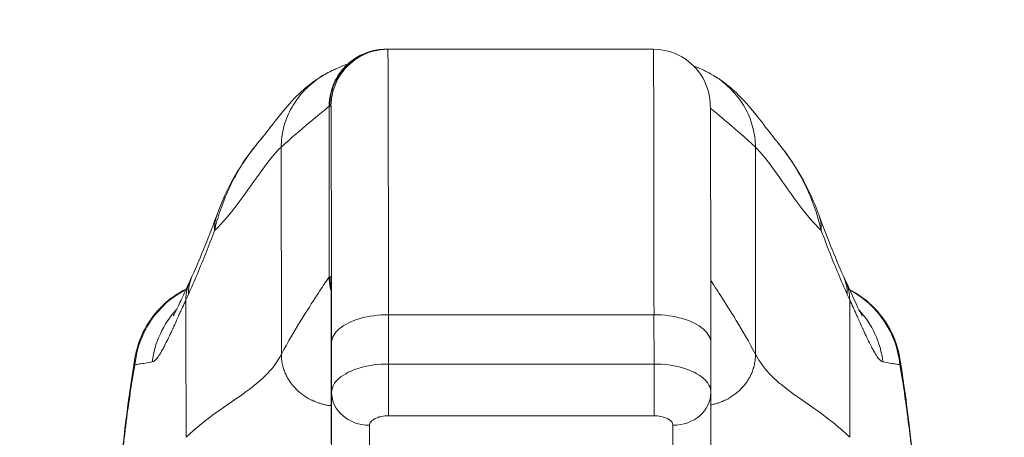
# Model space of a CAD drawing. Header units: inches. Extents: x 1 to 178, y 1 to 113.
# Tile 12 of 66: x 61.545 to 63.589, y 19.494 to 20.361. Entities that reach past the tile are written whole.
import ezdxf

# ---------------------------------------------------------------- set-up
doc = ezdxf.new("R2010")
doc.units = ezdxf.units.IN
doc.header["$LTSCALE"] = 10.666667
doc.header["$MEASUREMENT"] = 0
for name, color, linetype, lineweight in [('Dimension (ANSI)', 7, 'Continuous', 13), ('Visible (ANSI)', 7, 'Continuous', 13), ('Visible Narrow (ANSI)', 7, 'Continuous', 18)]:
    doc.layers.add(name, color=color, linetype=linetype, lineweight=lineweight)
doc.styles.add('Note Text (ANSI)', font='RomanS.shx')
doc.dimstyles.new('Default (ANSI)', dxfattribs={"dimscale": 10.666667, "dimtxt": 0.12, "dimasz": 0.098425, "dimexe": 0.125, "dimexo": 0.0625, "dimgap": 0.031496, "dimtad": 0, "dimtih": 1, "dimtoh": 1, "dimrnd": 1e-08, "dimzin": 0, "dimdsep": 46, "dimtxsty": 'Note Text (ANSI)', "dimcen": 0.09, "dimdle": 0.393701, "dimclrd": 256, "dimclre": 256, "dimclrt": 256, "dimadec": 0, "dimazin": 0, "dimtfac": 1, "dimtofl": 0, "dimtmove": 0, "dimatfit": 3, "dimfxl": 1, "dimtolj": 1, "dimtzin": 4, "dimlwd": -1, "dimlwe": -1, "dimarcsym": 0})

# ---------------------------------------------------------------- blocks, each defined once
blk = doc.blocks.new('*D10')
at = {"layer": 'Defpoints', "color": 0, "transparency": 16777216}
for p in [(64.703, 21.8328), (40.828, 17.9457), (64.703, 17.9457)]:
    blk.add_point(p, dxfattribs=at)
at = {"layer": 'Dimension (ANSI)', "transparency": 16777216}
for p, q in [((40.828, 18.6123), (40.828, 23.1661)), ((64.703, 18.6123), (64.703, 23.1661)), ((41.8778, 21.8328), (49.8695, 21.8328)), ((63.6531, 21.8328), (55.6614, 21.8328))]:
    blk.add_line(p, q, dxfattribs=at)
for points in [[(41.8778, 22.0077), (41.8778, 21.6578), (40.828, 21.8328)], [(63.6531, 22.0077), (63.6531, 21.6578), (64.703, 21.8328)]]:
    blk.add_solid(points, dxfattribs=at)
at = {"layer": 'Dimension (ANSI)', "transparency": 16777216, "insert": (50.2055, 22.4728), "char_height": 1.28, "attachment_point": 1, "style": 'Note Text (ANSI)'}
blk.add_mtext('\\A1;23.87', dxfattribs=at)
blk = doc.blocks.new('*D11')
at = {"layer": 'Defpoints', "color": 0, "transparency": 16777216}
for p in [(64.703, 21.8328), (64.703, 17.9457), (64.828, 17.0282)]:
    blk.add_point(p, dxfattribs=at)
at = {"layer": 'Dimension (ANSI)', "transparency": 16777216}
for p, q in [((64.703, 18.6123), (64.703, 23.1661)), ((64.828, 17.6948), (64.828, 23.1661)), ((63.6531, 21.8328), (62.6032, 21.8328)), ((65.8778, 21.8328), (66.9277, 21.8328))]:
    blk.add_line(p, q, dxfattribs=at)
for points in [[(63.6531, 22.0077), (63.6531, 21.6578), (64.703, 21.8328)], [(65.8778, 22.0077), (65.8778, 21.6578), (64.828, 21.8328)]]:
    blk.add_solid(points, dxfattribs=at)
at = {"layer": 'Dimension (ANSI)', "transparency": 16777216, "insert": (67.2637, 22.4728), "char_height": 1.28, "attachment_point": 1, "style": 'Note Text (ANSI)'}
blk.add_mtext('\\A1;0.13', dxfattribs=at)

msp = doc.modelspace()

# ---------------------------------------------------------------- linework, layer by layer
at = {"layer": 'Visible (ANSI)'}
for p, q in [((62.3066, 20.2998), (62.3054, 20.2998)), ((62.3066, 20.2998), (62.3091, 20.2998)), ((62.8603, 20.2998), (62.3091, 20.2998)), ((62.9795, 19.6897), (62.9796, 19.5874)), ((62.9796, 19.5871), (62.9792, 19.41)), ((62.1917, 19.5123), (62.1918, 19.41))]:
    msp.add_line(p, q, dxfattribs=at)
for centre, major_axis, ratio, start_param, end_param in [((62.9784, 19.1975), (0, 0.9843), 0.001274, 5.235988, 6.283186), ((62.1395, 19.8896), (-0.1851, 0.067), 0.665998, 6.283144, 6.283183), ((63.0183, 19.8896), (0.1852, 0.0666), 0.666643, 0.000001, 0.000041), ((62.191, 19.1975), (0, 0.6299), 0.001274, 5.235988, 6.283186), ((62.9008, 19.5873), (0.0787, -0.0002), 0.866025, 0, 0.002547)]:
    msp.add_ellipse(centre, major_axis=major_axis, ratio=ratio, start_param=start_param, end_param=end_param, dxfattribs=at)
for points, knots in [([(62.226, 20.2691), (62.226, 20.2691), (62.226, 20.2692), (62.2267, 20.2698), (62.2271, 20.2701), (62.2301, 20.2726), (62.2312, 20.2736), (62.2338, 20.2756), (62.2349, 20.2765), (62.2375, 20.2783), (62.239, 20.2794), (62.2437, 20.2824), (62.2473, 20.2846), (62.2583, 20.2903), (62.2664, 20.2935), (62.2846, 20.2984), (62.2951, 20.2998), (62.3054, 20.2998)], [2.324809, 2.324809, 2.324809, 2.324809, 2.4153729, 2.4153729, 2.4996666, 2.4996666, 2.529953, 2.529953, 2.5462201, 2.5462201, 2.5624726, 2.5624726, 2.5951409, 2.5951409, 2.6603318, 2.6603318, 2.7396412, 2.7396412, 2.7396412, 2.7396412]), ([(62.0421, 20.1087), (62.0494, 20.1173), (62.0643, 20.1372), (62.0938, 20.1739), (62.1049, 20.1875), (62.1285, 20.211), (62.1379, 20.2198), (62.1563, 20.2338), (62.1634, 20.2388), (62.1799, 20.2489), (62.1895, 20.254), (62.2002, 20.2587)], [0, 0, 0, 0, 0.755734, 0.755734, 1.131841, 1.131841, 1.328326, 1.328326, 1.431535, 1.431535, 1.538441, 1.538441, 1.538441, 1.538441]), ([(62.2002, 20.2587), (62.2281, 20.2707), (62.2249, 20.2686), (62.2261, 20.2693), (62.2263, 20.2695), (62.2265, 20.2696)], [0, 0, 0, 0, 1.300877, 1.300877, 1.639995, 1.639995, 1.639995, 1.639995]), ([(62.9616, 20.2576), (62.9752, 20.2516), (62.9868, 20.2448), (63.0073, 20.2309), (63.0162, 20.2238), (63.0362, 20.2061), (63.0456, 20.1961), (63.0703, 20.1684), (63.0822, 20.1525), (63.1036, 20.1245), (63.1126, 20.1128), (63.1176, 20.1069)], [0, 0, 0, 0, 0.13568, 0.13568, 0.283939, 0.283939, 0.527054, 0.527054, 1.014346, 1.014346, 1.540824, 1.540824, 1.540824, 1.540824]), ([(63.1176, 20.1068), (63.1457, 20.0734), (63.168, 20.0371), (63.1923, 19.9854), (63.1983, 19.9709), (63.2036, 19.9562)], [0, 0, 0, 0, 0.3581266, 0.3581266, 0.4930022, 0.4930022, 0.4930022, 0.4930022]), ([(61.864, 19.7464), (61.864, 19.7464), (61.8646, 19.7475), (61.867, 19.752), (61.8691, 19.7562), (61.8752, 19.7689), (61.8796, 19.7783), (61.8888, 19.7984), (61.8935, 19.8087), (61.8987, 19.8198)], [0.5925237, 0.5925237, 0.5925237, 0.5925237, 0.6646619, 0.6646619, 0.7668616, 0.7668616, 0.908863, 0.908863, 1.0310814, 1.0310814, 1.0310814, 1.0310814]), ([(63.259, 19.8194), (63.2695, 19.7968), (63.2784, 19.7768), (63.2876, 19.7574), (63.2899, 19.7527), (63.2927, 19.7474), (63.2935, 19.7459), (63.2937, 19.7455), (63.2937, 19.7455), (63.2937, 19.7455)], [0, 0, 0, 0, 0.2499371, 0.2499371, 0.3535128, 0.3535128, 0.4283098, 0.4283098, 0.439933, 0.439933, 0.439933, 0.439933]), ([(61.7838, 19.6581), (61.7873, 19.6791), (61.7943, 19.6998), (61.8142, 19.737), (61.8272, 19.754), (61.8565, 19.7819), (61.8729, 19.7933), (61.8905, 19.802)], [0, 0, 0, 0, 0.1620881, 0.1620881, 0.3213069, 0.3213069, 0.4702907, 0.4702907, 0.4702907, 0.4702907]), ([(63.2675, 19.8009), (63.2843, 19.7922), (63.3, 19.7811), (63.3288, 19.7536), (63.3417, 19.7366), (63.3615, 19.6993), (63.3685, 19.6786), (63.372, 19.6576)], [0.2361481, 0.2361481, 0.2361481, 0.2361481, 0.379777, 0.379777, 0.5389916, 0.5389916, 0.7011957, 0.7011957, 0.7011957, 0.7011957]), ([(61.7137, 18.7915), (61.723, 19.0208), (61.7352, 19.2395), (61.7625, 19.5103), (61.7718, 19.5862), (61.7838, 19.6581)], [0, 0, 0, 0, 1.850891, 1.850891, 2.630245, 2.630245, 2.630245, 2.630245]), ([(63.372, 19.6576), (63.3892, 19.5527), (63.4011, 19.4386), (63.4234, 19.161), (63.4324, 18.9907), (63.4396, 18.8137)], [0, 0, 0, 0, 1.138918, 1.138918, 2.574106, 2.574106, 2.574106, 2.574106])]:
    msp.add_open_spline(points, degree=3, knots=knots, dxfattribs=at)
for points in [[(62.9784, 20.1817), (62.9784, 20.2023), (62.9674, 20.2435), (62.9221, 20.2888), (62.8809, 20.2998), (62.8603, 20.2998)], [(62.9435, 20.2655), (62.947, 20.264), (62.9527, 20.2616), (62.9616, 20.2576)], [(61.9544, 19.9566), (61.9741, 20.0108), (62.0027, 20.0625), (62.042, 20.1087)], [(62.0421, 20.1087), (62.0421, 20.1087), (62.0421, 20.1087), (62.042, 20.1087)], [(63.1176, 20.1068), (63.1176, 20.1068), (63.1176, 20.1069), (63.1176, 20.1069)], [(61.9024, 19.828), (61.9215, 19.8711), (61.9389, 19.9136), (61.9544, 19.9566)], [(63.2036, 19.9562), (63.219, 19.9132), (63.2363, 19.8707), (63.2553, 19.8276)], [(61.8987, 19.8198), (61.8999, 19.8224), (61.9012, 19.8251), (61.9024, 19.828)], [(63.2553, 19.8276), (63.2565, 19.8248), (63.2578, 19.822), (63.259, 19.8194)], [(61.9024, 19.8075), (61.9024, 19.8075), (61.9024, 19.8075), (61.9024, 19.8075)], [(63.2558, 19.8064), (63.2558, 19.8064), (63.2558, 19.8064), (63.2558, 19.8064)], [(62.9795, 19.6896), (62.9795, 19.6896), (62.9795, 19.6896), (62.9795, 19.6897)], [(61.7838, 19.6581), (61.7838, 19.6581), (61.7838, 19.6581), (61.7838, 19.6581)], [(63.372, 19.6576), (63.372, 19.6576), (63.372, 19.6576), (63.372, 19.6576)], [(62.9796, 19.5874), (62.9796, 19.5873), (62.9796, 19.5873), (62.9796, 19.5873)]]:
    msp.add_open_spline(points, degree=3, dxfattribs=at)
at = {"layer": 'Visible Narrow (ANSI)'}
for p, q in [((62.1885, 20.1817), (62.1873, 20.1817)), ((62.1873, 19.8274), (62.1873, 20.1817)), ((62.1885, 20.1817), (62.191, 20.1817)), ((62.088, 19.6664), (62.0877, 20.0966)), ((63.072, 20.0966), (63.0722, 19.6664)), ((62.1885, 19.8274), (62.1873, 19.8274)), ((62.1885, 19.8274), (62.191, 19.8274)), ((62.8615, 19.7486), (62.3104, 19.7486)), ((62.3104, 19.7486), (62.3104, 19.6463)), ((62.8615, 19.7486), (62.8616, 19.6463)), ((62.1921, 19.6896), (62.1922, 19.5873)), ((62.3104, 19.6463), (62.8616, 19.6463)), ((62.1918, 19.4101), (62.1922, 19.5873)), ((62.2706, 19.3419), (62.271, 19.5191)), ((62.3104, 19.5388), (62.8616, 19.5388)), ((62.9009, 19.5191), (62.9005, 19.3419)), ((62.1917, 19.5124), (62.1918, 19.4114))]:
    msp.add_line(p, q, dxfattribs=at)
for centre, major_axis, ratio, start_param, end_param in [((62.3091, 19.1975), (0, 1.1024), 0.001274, 5.235988, 6.283186), ((62.8603, 19.1975), (0, 1.1024), 0.001274, 5.235988, 6.283186), ((62.191, 19.1975), (0, 0.9843), 0.001274, 5.235988, 6.283186), ((62.1395, 19.8896), (-0.1851, 0.067), 0.665998, 6.283184, 6.538921), ((63.0183, 19.8896), (0.1852, 0.0666), 0.666643, 6.030662, 6.283187), ((62.0824, 19.7482), (-0.18, 0.0797), 0.655545, 0.000024, 0.291487), ((63.0751, 19.7482), (0.1801, 0.0794), 0.656322, 5.994785, 6.283161), ((62.077, 19.7365), (-0.1784, 0.0833), 0.683273, 6.283184, 6.587923), ((61.9796, 19.6257), (0, 0.1968), 0.998133, 0.406172, 0.40618), ((63.1762, 19.6257), (0, 0.1968), 0.998285, 5.864228, 5.864236), ((63.0805, 19.7365), (0.1785, 0.0829), 0.684057, 5.981611, 6.283185), ((61.9796, 19.6257), (0, 0.1969), 0.998133, 0.473884, 1.473429), ((61.8584, 20.0937), (-0.0707, -0.4228), 0.275095, 0.779757, 0.818872), ((63.2985, 20.0937), (-0.0707, 0.4228), 0.27268, 2.323157, 2.362273), ((63.1762, 19.6257), (0, 0.1969), 0.998285, 4.809756, 5.796961), ((63.1428, 19.6256), (0, 0.197), 0.993296, 5.579269, 5.579271), ((62.0139, 19.6257), (0, 0.1969), 0.993, 0.821019, 1.443845), ((63.1429, 19.6257), (0, 0.1968), 0.993297, 4.839334, 5.455198), ((62.3103, 19.607), (0, -0.0787), 0.001274, 0.523599, 2.094395), ((62.8615, 19.607), (0, -0.0787), 0.001229, 0.523621, 2.094395), ((62.2709, 19.5873), (-0.0787, 0.0002), 0.866025, 0.002458, 1.573232), ((62.9008, 19.5873), (0.0787, -0.0002), 0.866025, 4.714936, 6.283185)]:
    msp.add_ellipse(centre, major_axis=major_axis, ratio=ratio, start_param=start_param, end_param=end_param, dxfattribs=at)
for points in [[(62.1873, 20.1817), (62.1873, 20.1867), (62.188, 20.1962), (62.1903, 20.2089), (62.1936, 20.2201), (62.1976, 20.2302), (62.2022, 20.2394), (62.2074, 20.2478), (62.2132, 20.2557), (62.2198, 20.2633), (62.2273, 20.2705), (62.2359, 20.2774), (62.2459, 20.284), (62.2576, 20.29), (62.2712, 20.2951), (62.287, 20.2988), (62.299, 20.2998), (62.3054, 20.2998)], [(62.3091, 20.2998), (62.2885, 20.2998), (62.2473, 20.2888), (62.2021, 20.2435), (62.191, 20.2023), (62.191, 20.1817)], [(63.1176, 20.1069), (63.1176, 20.1069), (63.1176, 20.1069), (63.1176, 20.1069)], [(62.3104, 19.7486), (62.2897, 19.7486), (62.2485, 19.7431), (62.2032, 19.7205), (62.1921, 19.6999), (62.1921, 19.6896)], [(62.9731, 19.5602), (62.9731, 19.5602), (62.9731, 19.5602), (62.9731, 19.5602)], [(62.1993, 19.559), (62.1993, 19.559), (62.1993, 19.559), (62.1993, 19.559)], [(62.2063, 19.5484), (62.2063, 19.5484), (62.2063, 19.5484), (62.2063, 19.5484)], [(62.9533, 19.5364), (62.9533, 19.5364), (62.9533, 19.5364), (62.9533, 19.5364)]]:
    msp.add_open_spline(points, degree=3, dxfattribs=at)
for points, knots in [([(62.3066, 20.2998), (62.3002, 20.2998), (62.2942, 20.2993), (62.2885, 20.2984), (62.2829, 20.2976), (62.2776, 20.2963), (62.2727, 20.2948), (62.2678, 20.2934), (62.2633, 20.2917), (62.2591, 20.2898), (62.2549, 20.288), (62.251, 20.286), (62.2474, 20.2839), (62.2438, 20.2818), (62.2404, 20.2796), (62.2373, 20.2774), (62.2342, 20.2751), (62.2314, 20.2728), (62.2287, 20.2704), (62.226, 20.2681), (62.2235, 20.2657), (62.2212, 20.2632), (62.2188, 20.2608), (62.2166, 20.2582), (62.2145, 20.2557), (62.2125, 20.2531), (62.2105, 20.2505), (62.2087, 20.2477), (62.2069, 20.245), (62.2051, 20.2422), (62.2035, 20.2393), (62.2019, 20.2363), (62.2003, 20.2333), (62.1989, 20.2301), (62.1974, 20.2269), (62.1961, 20.2235), (62.1949, 20.2199), (62.1937, 20.2164), (62.1926, 20.2126), (62.1916, 20.2087), (62.1907, 20.2047), (62.1899, 20.2005), (62.1894, 20.196), (62.1888, 20.1915), (62.1885, 20.1867), (62.1885, 20.1817)], [0, 0, 0, 0, 0.066667, 0.066667, 0.066667, 0.133333, 0.133333, 0.133333, 0.2, 0.2, 0.2, 0.266667, 0.266667, 0.266667, 0.333333, 0.333333, 0.333333, 0.4, 0.4, 0.4, 0.466667, 0.466667, 0.466667, 0.533333, 0.533333, 0.533333, 0.6, 0.6, 0.6, 0.666667, 0.666667, 0.666667, 0.733333, 0.733333, 0.733333, 0.8, 0.8, 0.8, 0.866667, 0.866667, 0.866667, 0.933333, 0.933333, 0.933333, 1, 1, 1, 1]), ([(62.0877, 20.0966), (62.0877, 20.1104), (62.0894, 20.1237), (62.0927, 20.1368), (62.096, 20.1498), (62.1009, 20.1625), (62.1072, 20.1746), (62.1136, 20.1866), (62.1215, 20.198), (62.1306, 20.2085), (62.1398, 20.2189), (62.1502, 20.2284), (62.1617, 20.2367), (62.1731, 20.2451), (62.1856, 20.2523), (62.1989, 20.2581), (62.1993, 20.2583), (62.1998, 20.2585), (62.2002, 20.2587)], [0, 0, 0, 0, 0.1428571, 0.1428571, 0.1428571, 0.2857143, 0.2857143, 0.2857143, 0.4285714, 0.4285714, 0.4285714, 0.5714286, 0.5714286, 0.5714286, 0.7142857, 0.7142857, 0.7142857, 0.7192101, 0.7192101, 0.7192101, 0.7192101]), ([(62.9616, 20.2576), (62.9745, 20.2519), (62.9867, 20.2449), (62.9979, 20.2367), (63.0093, 20.2284), (63.0198, 20.2189), (63.0289, 20.2085), (63.0381, 20.198), (63.0459, 20.1866), (63.0523, 20.1746), (63.0587, 20.1625), (63.0637, 20.1498), (63.0669, 20.1368), (63.0702, 20.1237), (63.072, 20.1104), (63.072, 20.0966)], [0.2893546, 0.2893546, 0.2893546, 0.2893546, 0.4285714, 0.4285714, 0.4285714, 0.5714286, 0.5714286, 0.5714286, 0.7142857, 0.7142857, 0.7142857, 0.8571429, 0.8571429, 0.8571429, 1, 1, 1, 1]), ([(62.1873, 20.1817), (62.1872, 20.1817), (62.184, 20.1788), (62.1768, 20.1728), (62.1697, 20.1668), (62.1587, 20.1577), (62.1438, 20.1454), (62.1289, 20.133), (62.1102, 20.1174), (62.0877, 20.0966)], [0, 0, 0, 0, 0.333333, 0.333333, 0.333333, 0.666667, 0.666667, 0.666667, 1, 1, 1, 1]), ([(62.9785, 20.1781), (62.98, 20.1767), (62.982, 20.1749), (62.9845, 20.1728), (62.9914, 20.1668), (63.0022, 20.1577), (63.0168, 20.1454), (63.0314, 20.133), (63.0498, 20.1174), (63.072, 20.0966)], [0.2123414, 0.2123414, 0.2123414, 0.2123414, 0.3333333, 0.3333333, 0.3333333, 0.6666667, 0.6666667, 0.6666667, 1, 1, 1, 1]), ([(62.042, 20.1087), (62.0367, 20.1025), (62.0315, 20.0959), (62.0263, 20.0891), (62.0177, 20.0776), (62.0094, 20.0653), (62.0013, 20.0519), (61.9933, 20.0386), (61.9856, 20.0242), (61.9788, 20.0093), (61.9719, 19.9944), (61.9658, 19.9791), (61.9609, 19.9645), (61.956, 19.95), (61.9522, 19.9363), (61.9492, 19.9232)], [0.6932227, 0.6932227, 0.6932227, 0.6932227, 0.7333333, 0.7333333, 0.7333333, 0.8, 0.8, 0.8, 0.8666667, 0.8666667, 0.8666667, 0.9333333, 0.9333333, 0.9333333, 0.9999998, 0.9999998, 0.9999998, 0.9999998]), ([(62.0877, 20.0966), (62.0752, 20.0851), (62.062, 20.0683), (62.0474, 20.0482), (62.0328, 20.0281), (62.0168, 20.0046), (62.0003, 19.9827), (61.9838, 19.9607), (61.9669, 19.9402), (61.9492, 19.9232)], [0, 0, 0, 0, 0.3333333, 0.3333333, 0.3333333, 0.6666667, 0.6666667, 0.6666667, 0.9999999, 0.9999999, 0.9999999, 0.9999999]), ([(63.072, 20.0966), (63.0843, 20.0851), (63.0973, 20.0683), (63.1117, 20.0482), (63.1261, 20.0281), (63.1419, 20.0046), (63.1582, 19.9827), (63.1745, 19.9607), (63.1912, 19.9402), (63.2088, 19.9232)], [0, 0, 0, 0, 0.3333333, 0.3333333, 0.3333333, 0.6666667, 0.6666667, 0.6666667, 0.9999999, 0.9999999, 0.9999999, 0.9999999]), ([(63.2088, 19.9232), (63.206, 19.9355), (63.2025, 19.9484), (63.1978, 19.9625), (63.1931, 19.9766), (63.1873, 19.9918), (63.1805, 20.0066), (63.1805, 20.0066), (63.1805, 20.0067), (63.1805, 20.0067), (63.1737, 20.0215), (63.1661, 20.0361), (63.1581, 20.0496), (63.1581, 20.0496), (63.1581, 20.0497), (63.1581, 20.0497), (63.15, 20.0633), (63.1416, 20.0759), (63.1328, 20.0876), (63.1328, 20.0876), (63.1328, 20.0876), (63.1328, 20.0876), (63.1278, 20.0943), (63.1228, 20.1007), (63.1176, 20.1068)], [0, 0, 0, 0, 0.0664666, 0.0664666, 0.0664666, 0.1331739, 0.1331739, 0.1331739, 0.1333333, 0.1333333, 0.1333333, 0.1998976, 0.1998976, 0.1998976, 0.2, 0.2, 0.2, 0.2666059, 0.2666059, 0.2666059, 0.2666667, 0.2666667, 0.2666667, 0.3047172, 0.3047172, 0.3047172, 0.3047172]), ([(61.9492, 19.9232), (61.9435, 19.9077), (61.9376, 19.8925), (61.9317, 19.8775), (61.9257, 19.8626), (61.9197, 19.848), (61.9136, 19.8335), (61.9075, 19.819), (61.9012, 19.8048), (61.895, 19.7907)], [0, 0, 0, 0, 0.333333, 0.333333, 0.333333, 0.666667, 0.666667, 0.666667, 1, 1, 1, 1]), ([(63.2627, 19.7907), (63.2564, 19.8048), (63.2503, 19.819), (63.2442, 19.8335), (63.2381, 19.848), (63.2321, 19.8626), (63.2262, 19.8775), (63.2203, 19.8925), (63.2145, 19.9077), (63.2088, 19.9232)], [0.0000001, 0.0000001, 0.0000001, 0.0000001, 0.3333333, 0.3333333, 0.3333333, 0.6666667, 0.6666667, 0.6666667, 1, 1, 1, 1]), ([(62.1873, 19.8274), (62.1873, 19.8274), (62.1852, 19.8243), (62.1809, 19.8178), (62.1765, 19.8113), (62.1699, 19.8013), (62.161, 19.7877), (62.1522, 19.7741), (62.141, 19.7569), (62.1285, 19.7366), (62.116, 19.7163), (62.1021, 19.693), (62.088, 19.6664)], [0, 0, 0, 0, 0.25, 0.25, 0.25, 0.5, 0.5, 0.5, 0.75, 0.75, 0.75, 1, 1, 1, 1]), ([(62.1913, 19.7971), (62.1908, 19.7991), (62.1894, 19.8046), (62.1878, 19.8144), (62.1873, 19.8229), (62.1873, 19.8274)], [0.8409815, 0.8409815, 0.8409815, 0.8409815, 0.875, 0.9375, 1, 1, 1, 1]), ([(62.1885, 19.8274), (62.1885, 19.8229), (62.1888, 19.8187), (62.1892, 19.8146), (62.1896, 19.8106), (62.1903, 19.8067), (62.1911, 19.803), (62.1911, 19.8027), (62.1912, 19.8024), (62.1912, 19.8021)], [0, 0, 0, 0, 0.0625, 0.0625, 0.0625, 0.125, 0.125, 0.125, 0.13016, 0.13016, 0.13016, 0.13016]), ([(62.9794, 19.82), (62.9798, 19.8193), (62.9803, 19.8186), (62.9808, 19.8178), (62.985, 19.8113), (62.9915, 19.8013), (63.0002, 19.7877), (63.0089, 19.7741), (63.0199, 19.7569), (63.0322, 19.7366), (63.0446, 19.7163), (63.0583, 19.693), (63.0722, 19.6664)], [0.2202469, 0.2202469, 0.2202469, 0.2202469, 0.25, 0.25, 0.25, 0.5, 0.5, 0.5, 0.75, 0.75, 0.75, 1, 1, 1, 1]), ([(61.8898, 19.7794), (61.8875, 19.7743), (61.8852, 19.7693), (61.8829, 19.7643), (61.8819, 19.7622), (61.8809, 19.76), (61.88, 19.7579), (61.8787, 19.7551), (61.8774, 19.7523), (61.8761, 19.7495), (61.8756, 19.7482), (61.875, 19.7469), (61.8744, 19.7457), (61.8727, 19.742), (61.8711, 19.7383), (61.8694, 19.7346), (61.8675, 19.7304), (61.8656, 19.7261), (61.8636, 19.7219), (61.8633, 19.7212), (61.8629, 19.7204), (61.8626, 19.7197), (61.8616, 19.7176), (61.8607, 19.7155), (61.8597, 19.7134), (61.8584, 19.7105), (61.857, 19.7076), (61.8556, 19.7047), (61.8533, 19.6997), (61.8509, 19.6948), (61.8485, 19.69), (61.8475, 19.6881), (61.8466, 19.6862), (61.8456, 19.6844), (61.8442, 19.6816), (61.8427, 19.6788), (61.8412, 19.6761), (61.8388, 19.6717), (61.8363, 19.6676), (61.8339, 19.664), (61.8333, 19.663), (61.8326, 19.6621), (61.832, 19.6612), (61.8302, 19.6588), (61.8285, 19.6567), (61.8268, 19.6549), (61.8261, 19.6543), (61.8255, 19.6537), (61.8249, 19.6532), (61.8232, 19.6518), (61.8216, 19.6509), (61.82, 19.6506)], [0.0000001, 0.0000001, 0.0000001, 0.0000001, 0.1, 0.1, 0.1, 0.1430626, 0.1430626, 0.1430626, 0.2, 0.2, 0.2, 0.2257229, 0.2257229, 0.2257229, 0.3, 0.3, 0.3, 0.3850653, 0.3850653, 0.3850653, 0.4, 0.4, 0.4, 0.4414986, 0.4414986, 0.4414986, 0.5, 0.5, 0.5, 0.6, 0.6, 0.6, 0.639295, 0.639295, 0.639295, 0.7, 0.7, 0.7, 0.8, 0.8, 0.8, 0.8269053, 0.8269053, 0.8269053, 0.9, 0.9, 0.9, 0.927563, 0.927563, 0.927563, 1, 1, 1, 1]), ([(61.8902, 19.4941), (61.8902, 19.5105), (61.8902, 19.5266), (61.8901, 19.5425), (61.8901, 19.5584), (61.8901, 19.574), (61.8901, 19.5897), (61.89, 19.6054), (61.89, 19.6211), (61.89, 19.6369), (61.89, 19.6527), (61.89, 19.6685), (61.8899, 19.6844), (61.8899, 19.7002), (61.8899, 19.7162), (61.8899, 19.732), (61.8899, 19.7477), (61.8898, 19.7634), (61.8898, 19.7794)], [0, 0, 0, 0, 0.166667, 0.166667, 0.166667, 0.333333, 0.333333, 0.333333, 0.5, 0.5, 0.5, 0.666667, 0.666667, 0.666667, 0.833333, 0.833333, 0.833333, 1, 1, 1, 1]), ([(63.3369, 19.6506), (63.3353, 19.6509), (63.3337, 19.6518), (63.3321, 19.6532), (63.3315, 19.6537), (63.3308, 19.6543), (63.3302, 19.655), (63.3285, 19.6567), (63.3268, 19.6588), (63.3251, 19.6612), (63.3244, 19.6621), (63.3238, 19.6631), (63.3232, 19.664), (63.3208, 19.6677), (63.3184, 19.6718), (63.316, 19.6762), (63.3145, 19.6788), (63.3131, 19.6816), (63.3116, 19.6844), (63.3107, 19.6863), (63.3097, 19.6881), (63.3088, 19.6901), (63.3064, 19.6949), (63.304, 19.6998), (63.3017, 19.7048), (63.3003, 19.7076), (63.299, 19.7105), (63.2977, 19.7134), (63.2967, 19.7155), (63.2957, 19.7176), (63.2948, 19.7197), (63.2945, 19.7205), (63.2941, 19.7212), (63.2938, 19.7219), (63.2919, 19.7262), (63.2899, 19.7304), (63.288, 19.7347), (63.2864, 19.7384), (63.2847, 19.742), (63.2831, 19.7457), (63.2825, 19.747), (63.2819, 19.7482), (63.2814, 19.7495), (63.2801, 19.7523), (63.2789, 19.7551), (63.2776, 19.7579), (63.2766, 19.76), (63.2756, 19.7622), (63.2747, 19.7643), (63.2724, 19.7693), (63.2701, 19.7743), (63.2678, 19.7794)], [0, 0, 0, 0, 0.0723385, 0.0723385, 0.0723385, 0.1, 0.1, 0.1, 0.1728592, 0.1728592, 0.1728592, 0.2, 0.2, 0.2, 0.3, 0.3, 0.3, 0.3602382, 0.3602382, 0.3602382, 0.4, 0.4, 0.4, 0.5, 0.5, 0.5, 0.557908, 0.557908, 0.557908, 0.6, 0.6, 0.6, 0.6143414, 0.6143414, 0.6143414, 0.7, 0.7, 0.7, 0.7738051, 0.7738051, 0.7738051, 0.8, 0.8, 0.8, 0.856604, 0.856604, 0.856604, 0.9, 0.9, 0.9, 1, 1, 1, 1]), ([(63.2678, 19.7794), (63.2678, 19.7633), (63.2678, 19.7476), (63.2678, 19.7318), (63.2679, 19.7159), (63.2679, 19.6999), (63.2679, 19.684), (63.2679, 19.668), (63.2679, 19.6522), (63.268, 19.6365), (63.268, 19.6208), (63.268, 19.6051), (63.268, 19.5895), (63.268, 19.5739), (63.2681, 19.5584), (63.2681, 19.5425), (63.2681, 19.5267), (63.2681, 19.5106), (63.2681, 19.4941)], [0, 0, 0, 0, 0.166667, 0.166667, 0.166667, 0.333333, 0.333333, 0.333333, 0.5, 0.5, 0.5, 0.666667, 0.666667, 0.666667, 0.833333, 0.833333, 0.833333, 1, 1, 1, 1]), ([(62.9795, 19.6897), (62.9795, 19.6999), (62.9685, 19.7205), (62.9233, 19.7431), (62.8821, 19.7486), (62.8615, 19.7486)], [0.0009153, 0.0009153, 0.0009153, 0.0009153, 0.3333333, 0.6666667, 1, 1, 1, 1]), ([(62.088, 19.6664), (62.0791, 19.6496), (62.0678, 19.6351), (62.0545, 19.6218), (62.0412, 19.6086), (62.0258, 19.5966), (62.0087, 19.5844), (61.9916, 19.5722), (61.9728, 19.5598), (61.9528, 19.5453), (61.9328, 19.5309), (61.9116, 19.5144), (61.8902, 19.4941)], [0, 0, 0, 0, 0.25, 0.25, 0.25, 0.5, 0.5, 0.5, 0.75, 0.75, 0.75, 1, 1, 1, 1]), ([(62.1917, 19.5596), (62.1902, 19.5598), (62.1888, 19.56), (62.1874, 19.5602), (62.1847, 19.5606), (62.1821, 19.561), (62.1795, 19.5616), (62.1793, 19.5616), (62.1792, 19.5617), (62.179, 19.5617), (62.1764, 19.5623), (62.1738, 19.5629), (62.1713, 19.5636), (62.1688, 19.5643), (62.1665, 19.565), (62.1642, 19.5658), (62.162, 19.5666), (62.1598, 19.5674), (62.1577, 19.5683), (62.1572, 19.5685), (62.1566, 19.5687), (62.1561, 19.5689), (62.1546, 19.5696), (62.1532, 19.5702), (62.1518, 19.5709), (62.1499, 19.5718), (62.1481, 19.5727), (62.1464, 19.5736), (62.1447, 19.5745), (62.143, 19.5754), (62.1414, 19.5764), (62.1399, 19.5773), (62.1384, 19.5782), (62.1369, 19.5792), (62.1355, 19.5801), (62.1341, 19.5811), (62.1328, 19.5821), (62.1315, 19.583), (62.1302, 19.584), (62.129, 19.5849), (62.1266, 19.5868), (62.1244, 19.5887), (62.1222, 19.5907), (62.122, 19.5909), (62.1217, 19.5911), (62.1215, 19.5913), (62.1197, 19.593), (62.118, 19.5947), (62.1163, 19.5965), (62.1145, 19.5984), (62.1128, 19.6004), (62.1111, 19.6025), (62.1103, 19.6034), (62.1096, 19.6044), (62.1088, 19.6054), (62.108, 19.6065), (62.1072, 19.6076), (62.1063, 19.6088), (62.1048, 19.611), (62.1034, 19.6133), (62.102, 19.6156), (62.1007, 19.6178), (62.0994, 19.6201), (62.0983, 19.6224), (62.0982, 19.6227), (62.098, 19.623), (62.0979, 19.6232), (62.0966, 19.626), (62.0953, 19.6289), (62.0942, 19.6319), (62.093, 19.635), (62.092, 19.6383), (62.0911, 19.6418), (62.091, 19.642), (62.091, 19.6423), (62.0909, 19.6426), (62.0901, 19.646), (62.0894, 19.6495), (62.0889, 19.6532), (62.0883, 19.6575), (62.088, 19.6619), (62.088, 19.6664)], [0.0663743, 0.0663743, 0.0663743, 0.0663743, 0.0866942, 0.0866942, 0.0866942, 0.125, 0.125, 0.125, 0.127343, 0.127343, 0.127343, 0.1664529, 0.1664529, 0.1664529, 0.2041112, 0.2041112, 0.2041112, 0.2404391, 0.2404391, 0.2404391, 0.25, 0.25, 0.25, 0.2755435, 0.2755435, 0.2755435, 0.3095266, 0.3095266, 0.3095266, 0.3424827, 0.3424827, 0.3424827, 0.3744935, 0.3744935, 0.3744935, 0.4056336, 0.4056336, 0.4056336, 0.4359163, 0.4359163, 0.4359163, 0.4938814, 0.4938814, 0.4938814, 0.5, 0.5, 0.5, 0.5485638, 0.5485638, 0.5485638, 0.6008702, 0.6008702, 0.6008702, 0.625, 0.625, 0.625, 0.6517656, 0.6517656, 0.6517656, 0.7027174, 0.7027174, 0.7027174, 0.75, 0.75, 0.75, 0.7553861, 0.7553861, 0.7553861, 0.8112131, 0.8112131, 0.8112131, 0.8704373, 0.8704373, 0.8704373, 0.875, 0.875, 0.875, 0.9331142, 0.9331142, 0.9331142, 1, 1, 1, 1]), ([(63.0722, 19.6664), (63.0722, 19.6619), (63.0719, 19.6575), (63.0713, 19.6532), (63.0708, 19.6495), (63.0701, 19.646), (63.0693, 19.6426), (63.0692, 19.6423), (63.0692, 19.642), (63.0691, 19.6418), (63.0682, 19.6383), (63.0672, 19.635), (63.066, 19.6319), (63.0649, 19.6289), (63.0637, 19.626), (63.0623, 19.6232), (63.0622, 19.623), (63.0621, 19.6227), (63.0619, 19.6224), (63.0608, 19.6201), (63.0596, 19.6178), (63.0583, 19.6156), (63.0569, 19.6133), (63.0554, 19.611), (63.0539, 19.6088), (63.0531, 19.6076), (63.0522, 19.6065), (63.0514, 19.6053), (63.0507, 19.6044), (63.0499, 19.6034), (63.0492, 19.6025), (63.0475, 19.6004), (63.0457, 19.5984), (63.0439, 19.5965), (63.0423, 19.5947), (63.0405, 19.593), (63.0387, 19.5913), (63.0385, 19.5911), (63.0383, 19.5909), (63.0381, 19.5907), (63.0359, 19.5887), (63.0337, 19.5868), (63.0313, 19.5849), (63.0301, 19.584), (63.0288, 19.583), (63.0275, 19.5821), (63.0262, 19.5811), (63.0248, 19.5802), (63.0234, 19.5793), (63.0219, 19.5783), (63.0204, 19.5773), (63.0188, 19.5764), (63.0173, 19.5754), (63.0156, 19.5745), (63.0139, 19.5736), (63.0122, 19.5727), (63.0104, 19.5718), (63.0085, 19.5709), (63.0071, 19.5702), (63.0057, 19.5696), (63.0042, 19.5689), (63.0037, 19.5687), (63.0031, 19.5685), (63.0026, 19.5683), (63.0005, 19.5674), (62.9983, 19.5666), (62.9961, 19.5658), (62.9938, 19.565), (62.9915, 19.5643), (62.989, 19.5636), (62.9865, 19.5629), (62.9839, 19.5623), (62.9813, 19.5617), (62.9811, 19.5617), (62.981, 19.5616), (62.9808, 19.5616), (62.9804, 19.5615), (62.98, 19.5614), (62.9795, 19.5613)], [0, 0, 0, 0, 0.0668777, 0.0668777, 0.0668777, 0.125, 0.125, 0.125, 0.129566, 0.129566, 0.129566, 0.1888385, 0.1888385, 0.1888385, 0.2446155, 0.2446155, 0.2446155, 0.25, 0.25, 0.25, 0.2970571, 0.2970571, 0.2970571, 0.3477663, 0.3477663, 0.3477663, 0.375, 0.375, 0.375, 0.398619, 0.398619, 0.398619, 0.4511346, 0.4511346, 0.4511346, 0.5, 0.5, 0.5, 0.5060609, 0.5060609, 0.5060609, 0.5640947, 0.5640947, 0.5640947, 0.5943626, 0.5943626, 0.5943626, 0.625, 0.625, 0.625, 0.6574867, 0.6574867, 0.6574867, 0.690446, 0.690446, 0.690446, 0.724438, 0.724438, 0.724438, 0.75, 0.75, 0.75, 0.7595499, 0.7595499, 0.7595499, 0.7958812, 0.7958812, 0.7958812, 0.8335403, 0.8335403, 0.8335403, 0.8726504, 0.8726504, 0.8726504, 0.875, 0.875, 0.875, 0.8814216, 0.8814216, 0.8814216, 0.8814216]), ([(63.0722, 19.6664), (63.081, 19.6496), (63.0921, 19.6351), (63.1053, 19.6218), (63.1185, 19.6086), (63.1337, 19.5966), (63.1507, 19.5844), (63.1676, 19.5722), (63.1863, 19.5598), (63.2061, 19.5453), (63.2259, 19.5309), (63.2469, 19.5144), (63.2681, 19.4941)], [0, 0, 0, 0, 0.25, 0.25, 0.25, 0.5, 0.5, 0.5, 0.75, 0.75, 0.75, 1, 1, 1, 1]), ([(61.784, 19.6448), (61.7835, 19.6421), (61.783, 19.6393), (61.7825, 19.6365), (61.7789, 19.6157), (61.7753, 19.5935), (61.7718, 19.5692), (61.7714, 19.566), (61.7709, 19.5628), (61.7705, 19.5596), (61.7675, 19.5383), (61.7645, 19.5154), (61.7617, 19.4918), (61.7604, 19.4806), (61.7591, 19.4693), (61.7578, 19.4579), (61.7559, 19.44), (61.754, 19.422), (61.7522, 19.4039), (61.7505, 19.3862), (61.7488, 19.3685), (61.7473, 19.3509), (61.7459, 19.3356), (61.7446, 19.3204), (61.7433, 19.3049), (61.7416, 19.2843), (61.74, 19.2633), (61.7383, 19.2411), (61.7372, 19.2261), (61.7361, 19.2105), (61.735, 19.1945), (61.7333, 19.169), (61.7315, 19.1423), (61.7298, 19.1141), (61.729, 19.1005), (61.7281, 19.0865), (61.7273, 19.0722), (61.7254, 19.0384), (61.7234, 19.0028), (61.7216, 18.9652), (61.7211, 18.9562), (61.7207, 18.9471), (61.7202, 18.9379), (61.718, 18.8921), (61.7158, 18.8434), (61.7137, 18.7915)], [0, 0, 0, 0, 0.0152892, 0.0152892, 0.0152892, 0.1281656, 0.1281656, 0.1281656, 0.1428571, 0.1428571, 0.1428571, 0.2397281, 0.2397281, 0.2397281, 0.2857143, 0.2857143, 0.2857143, 0.3578831, 0.3578831, 0.3578831, 0.4285714, 0.4285714, 0.4285714, 0.4897426, 0.4897426, 0.4897426, 0.5714286, 0.5714286, 0.5714286, 0.6267197, 0.6267197, 0.6267197, 0.7142857, 0.7142857, 0.7142857, 0.756805, 0.756805, 0.756805, 0.8571429, 0.8571429, 0.8571429, 0.8810186, 0.8810186, 0.8810186, 1, 1, 1, 1]), ([(61.784, 19.6448), (61.7836, 19.6472), (61.7833, 19.6496), (61.7833, 19.652), (61.7833, 19.654), (61.7835, 19.656), (61.7838, 19.6581)], [0, 0, 0, 0, 0.04979105, 0.04979105, 0.04979105, 0.09070023, 0.09070023, 0.09070023, 0.09070023]), ([(61.82, 19.6506), (61.8148, 19.6497), (61.8101, 19.6488), (61.8058, 19.6482), (61.8014, 19.6475), (61.7974, 19.6469), (61.7938, 19.6464), (61.7902, 19.6458), (61.787, 19.6453), (61.784, 19.6448)], [0.0000002, 0.0000002, 0.0000002, 0.0000002, 0.3333333, 0.3333333, 0.3333333, 0.6666667, 0.6666667, 0.6666667, 1, 1, 1, 1]), ([(62.1922, 19.5873), (62.1922, 19.5976), (62.1978, 19.6079), (62.2081, 19.6168), (62.2184, 19.6257), (62.2335, 19.6333), (62.2514, 19.6384), (62.2692, 19.6436), (62.2898, 19.6463), (62.3104, 19.6463)], [0, 0, 0, 0, 0.333333, 0.333333, 0.333333, 0.666667, 0.666667, 0.666667, 1, 1, 1, 1]), ([(62.8616, 19.6463), (62.8822, 19.6463), (62.9028, 19.6436), (62.9206, 19.6384), (62.9385, 19.6333), (62.9535, 19.6257), (62.9638, 19.6168), (62.9741, 19.6079), (62.9796, 19.5977), (62.9796, 19.5874)], [0, 0, 0, 0, 0.3333333, 0.3333333, 0.3333333, 0.6666667, 0.6666667, 0.6666667, 0.9990847, 0.9990847, 0.9990847, 0.9990847]), ([(63.3718, 19.6448), (63.369, 19.6453), (63.3659, 19.6458), (63.3624, 19.6464), (63.3589, 19.6469), (63.355, 19.6475), (63.3508, 19.6482), (63.3465, 19.6488), (63.3419, 19.6497), (63.3369, 19.6506)], [0, 0, 0, 0, 0.3333333, 0.3333333, 0.3333333, 0.6666667, 0.6666667, 0.6666667, 0.9999999, 0.9999999, 0.9999999, 0.9999999]), ([(63.372, 19.6576), (63.3722, 19.6559), (63.3724, 19.6541), (63.3724, 19.6524), (63.3725, 19.6498), (63.3722, 19.6473), (63.3718, 19.6448)], [0.91250767, 0.91250767, 0.91250767, 0.91250767, 0.94736842, 0.94736842, 0.94736842, 1, 1, 1, 1]), ([(63.3718, 19.6448), (63.3723, 19.6421), (63.3728, 19.6393), (63.3733, 19.6365), (63.3769, 19.6157), (63.3803, 19.5935), (63.3838, 19.5692), (63.3842, 19.566), (63.3846, 19.5628), (63.3851, 19.5596), (63.388, 19.5383), (63.3909, 19.5154), (63.3937, 19.4918), (63.395, 19.4806), (63.3962, 19.4693), (63.3975, 19.4579), (63.3994, 19.44), (63.4012, 19.422), (63.403, 19.4039), (63.4047, 19.3862), (63.4063, 19.3685), (63.4078, 19.3509), (63.4091, 19.3356), (63.4104, 19.3204), (63.4117, 19.3049), (63.4133, 19.2843), (63.4149, 19.2633), (63.4165, 19.2411), (63.4176, 19.2261), (63.4187, 19.2105), (63.4198, 19.1945), (63.4215, 19.169), (63.4232, 19.1423), (63.4248, 19.1141), (63.4257, 19.1005), (63.4265, 19.0865), (63.4273, 19.0722), (63.4292, 19.0384), (63.431, 19.0028), (63.4329, 18.9652), (63.4333, 18.9562), (63.4338, 18.9471), (63.4342, 18.9379), (63.4361, 18.8987), (63.4379, 18.8573), (63.4396, 18.8137)], [0, 0, 0, 0, 0.0152892, 0.0152892, 0.0152892, 0.1281656, 0.1281656, 0.1281656, 0.1428571, 0.1428571, 0.1428571, 0.2397281, 0.2397281, 0.2397281, 0.2857143, 0.2857143, 0.2857143, 0.3578831, 0.3578831, 0.3578831, 0.4285714, 0.4285714, 0.4285714, 0.4897426, 0.4897426, 0.4897426, 0.5714286, 0.5714286, 0.5714286, 0.6267197, 0.6267197, 0.6267197, 0.7142857, 0.7142857, 0.7142857, 0.756805, 0.756805, 0.756805, 0.8571429, 0.8571429, 0.8571429, 0.8810186, 0.8810186, 0.8810186, 0.9829268, 0.9829268, 0.9829268, 0.9829268]), ([(62.271, 19.5191), (62.271, 19.5204), (62.2712, 19.5216), (62.2717, 19.5228), (62.2722, 19.524), (62.2728, 19.5251), (62.2736, 19.5261), (62.2743, 19.5271), (62.2752, 19.528), (62.2761, 19.5288), (62.277, 19.5296), (62.278, 19.5303), (62.2791, 19.531), (62.2802, 19.5317), (62.2813, 19.5324), (62.2826, 19.533), (62.2839, 19.5337), (62.2852, 19.5342), (62.2866, 19.5348), (62.288, 19.5353), (62.2894, 19.5358), (62.2911, 19.5363), (62.2927, 19.5367), (62.2945, 19.5371), (62.2965, 19.5375), (62.2985, 19.5379), (62.3007, 19.5382), (62.303, 19.5384), (62.3053, 19.5387), (62.3078, 19.5388), (62.3104, 19.5388)], [0.0000126, 0.0000126, 0.0000126, 0.0000126, 0.1, 0.1, 0.1, 0.2, 0.2, 0.2, 0.3, 0.3, 0.3, 0.4, 0.4, 0.4, 0.5, 0.5, 0.5, 0.6, 0.6, 0.6, 0.7, 0.7, 0.7, 0.8, 0.8, 0.8, 0.9, 0.9, 0.9, 1, 1, 1, 1]), ([(62.8616, 19.5388), (62.8642, 19.5388), (62.8666, 19.5386), (62.869, 19.5384), (62.8713, 19.5382), (62.8736, 19.5379), (62.8756, 19.5375), (62.8776, 19.5371), (62.8793, 19.5367), (62.881, 19.5362), (62.8826, 19.5358), (62.884, 19.5353), (62.8854, 19.5347), (62.8868, 19.5342), (62.8882, 19.5336), (62.8894, 19.533), (62.8907, 19.5324), (62.8918, 19.5317), (62.8929, 19.531), (62.894, 19.5303), (62.8949, 19.5296), (62.8959, 19.5288), (62.8968, 19.5279), (62.8976, 19.5271), (62.8983, 19.5261), (62.8991, 19.5251), (62.8997, 19.524), (62.9002, 19.5228), (62.9006, 19.5216), (62.9009, 19.5204), (62.9009, 19.5191)], [0.0000126, 0.0000126, 0.0000126, 0.0000126, 0.1, 0.1, 0.1, 0.2, 0.2, 0.2, 0.3, 0.3, 0.3, 0.4, 0.4, 0.4, 0.5, 0.5, 0.5, 0.6, 0.6, 0.6, 0.7, 0.7, 0.7, 0.8, 0.8, 0.8, 0.9, 0.9, 0.9, 1, 1, 1, 1])]:
    msp.add_open_spline(points, degree=3, knots=knots, dxfattribs=at)

# ---------------------------------------------------------------- dimensions: what is measured, and where the dimension line sits
at = {"layer": 'Dimension (ANSI)'}
for p1, picture, middle in [((40.827956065, 17.9456517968), '*D10', (52.765456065, 21.8327518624)), ((64.827956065, 17.0281557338), '*D11', (69.2141278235, 21.8327518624))]:
    dim = msp.add_linear_dim(base=(64.702956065, 21.8327518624), p1=p1, p2=(64.702956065, 17.9456517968), angle=180, dimstyle='Default (ANSI)', override={"dimtih": 0, "dimtoh": 0, "dimdec": 2, "dimtp": 0, "dimtm": 0, "dimtdec": 2, "dimatfit": 1}, dxfattribs=at)
    dim.commit()
    dim.dimension.update_dxf_attribs({"geometry": picture, "text_midpoint": middle, "dimtype": 160})

doc.saveas('drawing.dxf')
